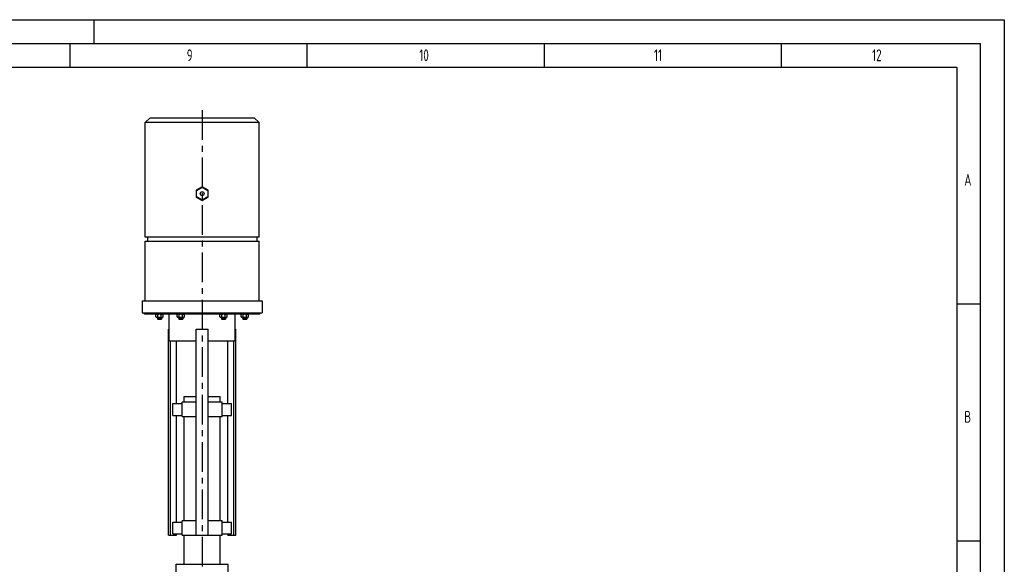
# Model space of a CAD drawing. Header units: millimetres. Extents: x 0 to 5940, y 0 to 4200.
# Tile 56 of 56: x 3863 to 5940, y 3051 to 4200. Entities that reach past the tile are written whole.
import ezdxf

# ---------------------------------------------------------------- set-up
doc = ezdxf.new("R2010")
doc.units = ezdxf.units.MM
doc.header["$LTSCALE"] = 50
doc.linetypes.add('MITTE', pattern=[2, 1.25, -0.25, 0.25, -0.25])
doc.layers.get('0').update_dxf_attribs({"linetype": 'CONTINUOUS'})
for name, color, linetype in [('01-LINIE-025', 1, 'CONTINUOUS'), ('02-LINIE-035', 2, 'CONTINUOUS'), ('05-ACHSE', 1, 'MITTE'), ('KSB-BLATTRAND', 2, 'CONTINUOUS')]:
    doc.layers.add(name, color=color, linetype=linetype)
doc.styles.get("Standard").update_dxf_attribs({"font": 'ISOCP.SHX'})

# ---------------------------------------------------------------- blocks, each defined once
blk = doc.blocks.new('Rahmen_A2')
at = {"color": 1, "ltscale": 150}
for p, q in [((0, 420), (594, 420)), ((594, 420), (594, 0)), ((10, 410), (584, 410)), ((584, 410), (584, 5))]:
    blk.add_line(p, q, dxfattribs=at)
at = {"layer": 'KSB-BLATTRAND'}
for p, q in [((402, 420), (402, 415)), ((5, 415), (589, 415)), ((397, 410), (397, 415)), ((447, 410), (447, 415)), ((497, 410), (497, 415)), ((547, 410), (547, 415)), ((589, 5), (589, 415)), ((589, 360), (584, 360)), ((589, 310), (584, 310))]:
    blk.add_line(p, q, dxfattribs=at)
at = {"layer": 'KSB-BLATTRAND', "width": 0.75}
for s, p in [('9', (421.5625, 411.25)), ('10', (470.625, 411.25)), ('11', (520.125, 411.25)), ('12', (566.125, 411.25)), ('A', (585.5625, 385)), ('B', (585.5625, 335))]:
    blk.add_text(s, height=2.5, dxfattribs=at).set_placement(p)
blk = doc.blocks.new('Hubmagnet_01')
at = {"layer": '02-LINIE-035'}
for p, q in [((-110, 1087.5), (-120, 1077.5)), ((-110, 1087.5), (110, 1087.5)), ((110, 1087.5), (120, 1077.5)), ((120, 1077.5), (-120, 1077.5)), ((-120, 835.5), (-120, 1077.5)), ((120, 835.5), (120, 1077.5)), ((0, 941.9), (-12.5, 934.7)), ((-12.5, 934.7), (-12, 934.4)), ((-12.5, 934.7), (-12.5, 920.3)), ((-12, 934.4), (0, 941.4)), ((0, 941.4), (0, 941.9)), ((12.5, 934.7), (0, 941.9)), ((0, 941.4), (12, 934.4)), ((12.5, 934.7), (12, 934.4)), ((12.5, 920.3), (12.5, 934.7)), ((-12.5, 920.3), (-12, 920.6)), ((-12.5, 920.3), (0, 913.1)), ((-12, 920.6), (-12, 934.4)), ((0, 913.6), (-12, 920.6)), ((12, 920.6), (0, 913.6)), ((0, 913.1), (12.5, 920.3)), ((12, 934.4), (12, 920.6)), ((12.5, 920.3), (12, 920.6)), ((0, 913.1), (0, 913.6)), ((120, 835.5), (-120, 835.5)), ((-115, 835.5), (-115, 827.5)), ((115, 835.5), (115, 827.5)), ((-120, 827.5), (120, 827.5)), ((-120, 701.5), (-120, 827.5)), ((120, 701.5), (120, 827.5)), ((-126.5, 701.5), (126.5, 701.5)), ((-126.5, 701.5), (-126.5, 676.5)), ((126.5, 701.5), (126.5, 676.5)), ((-126.5, 676.5), (126.5, 676.5)), ((-121.5, 673.5), (-121.5, 676.5)), ((121.5, 673.5), (-121.5, 673.5)), ((-95.8, 673.5), (-97.5, 672.5)), ((-97.5, 667.7), (-97.5, 672.5)), ((-95.8, 666.7), (-97.5, 667.7)), ((-95.8, 666.7), (-84.2, 666.7)), ((-94, 666.7), (-94, 663)), ((-93.8, 667.7), (-93.8, 672.5)), ((-93.3, 666.7), (-93.3, 663)), ((-86.7, 663), (-86.7, 666.7)), ((-86.2, 667.7), (-86.2, 672.5)), ((-86, 666.7), (-86, 663)), ((-84.2, 673.5), (-82.5, 672.5)), ((-84.2, 666.7), (-82.5, 667.7)), ((-82.5, 667.7), (-82.5, 672.5)), ((-69.9, 616.5), (-69.9, 673.5)), ((-50.8, 673.5), (-52.5, 672.5)), ((-52.5, 667.7), (-52.5, 672.5)), ((-50.8, 666.7), (-52.5, 667.7)), ((-50.8, 666.7), (-39.2, 666.7)), ((-49, 666.7), (-49, 663)), ((-48.8, 667.7), (-48.8, 672.5)), ((-48.3, 666.7), (-48.3, 663)), ((-41.7, 663), (-41.7, 666.7)), ((-41.2, 667.7), (-41.2, 672.5)), ((-41, 666.7), (-41, 663)), ((-39.2, 673.5), (-37.5, 672.5)), ((-39.2, 666.7), (-37.5, 667.7)), ((-37.5, 667.7), (-37.5, 672.5)), ((39.2, 673.5), (37.5, 672.5)), ((37.5, 667.7), (37.5, 672.5)), ((39.2, 666.7), (37.5, 667.7)), ((39.2, 666.7), (50.8, 666.7)), ((41, 666.7), (41, 663)), ((41.2, 667.7), (41.2, 672.5)), ((41.7, 666.7), (41.7, 663)), ((48.3, 663), (48.3, 666.7)), ((48.8, 667.7), (48.8, 672.5)), ((49, 666.7), (49, 663)), ((50.8, 673.5), (52.5, 672.5)), ((50.8, 666.7), (52.5, 667.7)), ((52.5, 667.7), (52.5, 672.5)), ((69.8, 616.5), (69.8, 673.5)), ((84.2, 673.5), (82.5, 672.5)), ((82.5, 667.7), (82.5, 672.5)), ((84.2, 666.7), (82.5, 667.7)), ((84.2, 666.7), (95.8, 666.7)), ((86, 666.7), (86, 663)), ((86.2, 667.7), (86.2, 672.5)), ((86.7, 666.7), (86.7, 663)), ((93.3, 663), (93.3, 666.7)), ((93.8, 667.7), (93.8, 672.5)), ((94, 666.7), (94, 663)), ((95.8, 673.5), (97.5, 672.5)), ((95.8, 666.7), (97.5, 667.7)), ((97.5, 667.7), (97.5, 672.5)), ((121.5, 673.5), (121.5, 676.5)), ((-94, 663), (-86, 663)), ((-93.5, 662.5), (-94, 663)), ((-94, 663), (-86, 663)), ((-86.5, 662.5), (-93.5, 662.5)), ((-86.5, 662.5), (-86, 663)), ((-49, 663), (-41, 663)), ((-48.5, 662.5), (-49, 663)), ((-49, 663), (-41, 663)), ((-41.5, 662.5), (-48.5, 662.5)), ((-41.5, 662.5), (-41, 663)), ((41, 663), (49, 663)), ((41.5, 662.5), (41, 663)), ((41, 663), (49, 663)), ((48.5, 662.5), (41.5, 662.5)), ((48.5, 662.5), (49, 663)), ((86, 663), (94, 663)), ((86.5, 662.5), (86, 663)), ((86, 663), (94, 663)), ((93.5, 662.5), (86.5, 662.5)), ((93.5, 662.5), (94, 663)), ((-71.1, 641.5), (-69.9, 641.5)), ((-71.1, 207.5), (-71.1, 641.5)), ((-12.5, 207.5), (-12.5, 641.5)), ((-12.5, 641.5), (12.5, 641.5)), ((12.5, 207.5), (12.5, 641.5)), ((69.8, 641.5), (71.1, 641.5)), ((71.1, 207.5), (71.1, 641.5)), ((-12.5, 616.5), (-69.9, 616.5)), ((-66.7, 207.5), (-66.7, 616.5)), ((-54.2, 485), (-54.2, 616.5)), ((69.8, 616.5), (12.5, 616.5)), ((54.2, 485), (54.2, 616.5)), ((66.7, 207.5), (66.7, 616.5)), ((-38.1, 500), (-12.5, 500)), ((-38.1, 487.5), (-38.1, 500)), ((12.5, 500), (38.1, 500)), ((38.1, 487.5), (38.1, 500)), ((-61.7, 460), (-61.7, 485)), ((-61.7, 485), (-42.5, 485)), ((-12.5, 487.5), (-42.5, 487.5)), ((-42.5, 457.5), (-42.5, 487.5)), ((42.5, 487.5), (12.5, 487.5)), ((42.5, 457.5), (42.5, 487.5)), ((42.5, 485), (61.7, 485)), ((61.7, 460), (61.7, 485)), ((-61.7, 460), (-42.5, 460)), ((-54.2, 235), (-54.2, 460)), ((-42.5, 457.5), (-12.5, 457.5)), ((-38.1, 237.5), (-38.1, 457.5)), ((12.5, 457.5), (42.5, 457.5)), ((38.1, 237.5), (38.1, 457.5)), ((42.5, 460), (61.7, 460)), ((54.2, 235), (54.2, 460)), ((-61.7, 210), (-61.7, 235)), ((-61.7, 235), (-42.5, 235)), ((-12.5, 237.5), (-42.5, 237.5)), ((-42.5, 207.5), (-42.5, 237.5)), ((42.5, 237.5), (12.5, 237.5)), ((42.5, 207.5), (42.5, 237.5)), ((42.5, 235), (61.7, 235)), ((61.7, 210), (61.7, 235)), ((-61.7, 210), (-42.5, 210)), ((-54.2, 207.5), (-54.2, 210)), ((42.5, 210), (61.7, 210)), ((54.2, 207.5), (54.2, 210)), ((-71.1, 207.5), (-66.7, 207.5)), ((-66.7, 207.5), (-54.2, 207.5)), ((-42.5, 207.5), (-12.5, 207.5)), ((-38.1, 145.8), (-38.1, 207.5)), ((-12.5, 207.5), (12.5, 207.5)), ((12.5, 207.5), (42.5, 207.5)), ((38.1, 145.8), (38.1, 207.5)), ((54.2, 207.5), (66.7, 207.5)), ((66.7, 207.5), (71.1, 207.5))]:
    blk.add_line(p, q, dxfattribs=at)
blk.add_circle((0, 927.5), 4, dxfattribs=at)
for points in [[(-93.8, 672.5), (-95.6, 673.6), (-97.5, 672.5)], [(-97.5, 667.7), (-95.6, 666.6), (-93.8, 667.7)], [(-86.2, 672.5), (-90, 673.6), (-93.8, 672.5)], [(-93.8, 667.7), (-90, 666.6), (-86.2, 667.7)], [(-82.5, 672.5), (-84.4, 673.6), (-86.2, 672.5)], [(-86.2, 667.7), (-84.4, 666.6), (-82.5, 667.7)], [(-48.8, 672.5), (-50.6, 673.6), (-52.5, 672.5)], [(-52.5, 667.7), (-50.6, 666.6), (-48.8, 667.7)], [(-41.2, 672.5), (-45, 673.6), (-48.8, 672.5)], [(-48.8, 667.7), (-45, 666.6), (-41.2, 667.7)], [(-37.5, 672.5), (-39.4, 673.6), (-41.2, 672.5)], [(-41.2, 667.7), (-39.4, 666.6), (-37.5, 667.7)], [(41.2, 672.5), (39.4, 673.6), (37.5, 672.5)], [(37.5, 667.7), (39.4, 666.6), (41.2, 667.7)], [(48.8, 672.5), (45, 673.6), (41.2, 672.5)], [(41.2, 667.7), (45, 666.6), (48.8, 667.7)], [(52.5, 672.5), (50.6, 673.6), (48.8, 672.5)], [(48.8, 667.7), (50.6, 666.6), (52.5, 667.7)], [(86.2, 672.5), (84.4, 673.6), (82.5, 672.5)], [(82.5, 667.7), (84.4, 666.6), (86.2, 667.7)], [(93.8, 672.5), (90, 673.6), (86.2, 672.5)], [(86.2, 667.7), (90, 666.6), (93.8, 667.7)], [(97.5, 672.5), (95.6, 673.6), (93.8, 672.5)], [(93.8, 667.7), (95.6, 666.6), (97.5, 667.7)]]:
    blk.add_rational_spline(points, [1, 1.15470053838, 1], degree=2, dxfattribs=at)

msp = doc.modelspace()

# ---------------------------------------------------------------- linework, layer by layer
at = {"layer": '02-LINIE-035'}
for p, q in [((4193.2, 3051.5), (4303.2, 3051.5)), ((4193.2, 2988.7), (4193.2, 3051.5)), ((4303.2, 2966.4), (4303.2, 3051.5))]:
    msp.add_line(p, q, dxfattribs=at)
at = {"layer": '05-ACHSE'}
msp.add_line((4248.2, 4009.1), (4248.2, 2122.3), dxfattribs=at)

# ---------------------------------------------------------------- block references
at = {"layer": '01-LINIE-025'}
msp.add_blockref('Hubmagnet_01', (4248.2, 2905.6), dxfattribs=at)
at = {"layer": 'KSB-BLATTRAND', "xscale": 10, "yscale": 10, "zscale": 10}
msp.add_blockref('Rahmen_A2', (0, 0), dxfattribs=at)

doc.saveas('drawing.dxf')
